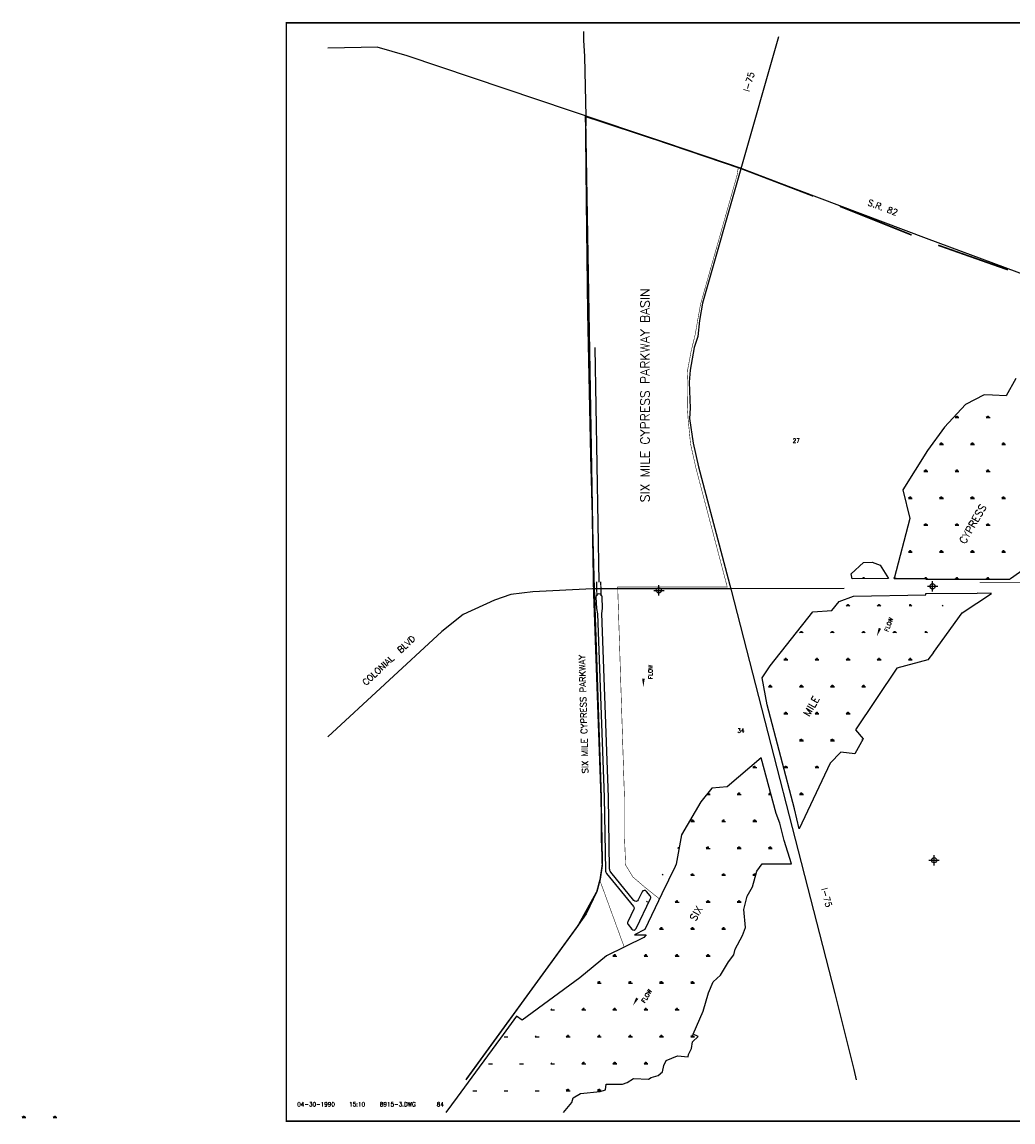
# Model space of a CAD drawing. Extents: x 213301 to 287478, y 788700 to 873438.
# Tile 2 of 5: x 223800 to 242918, y 818829 to 840059. Entities that reach past the tile are written whole.
import ezdxf
from ezdxf.enums import TextEntityAlignment as Align

# ---------------------------------------------------------------- set-up
doc = ezdxf.new("R2010")
doc.units = 0
doc.header["$LTSCALE"] = 800
doc.header["$PDMODE"] = 34
doc.header["$PDSIZE"] = 100
for name, pattern in [('DASHED', [0]), ('PHANTOM', [0]), ('STREAM', [0])]:
    doc.linetypes.add(name, pattern=pattern)
doc.layers.get('0').update_dxf_attribs({"linetype": 'CONTINUOUS'})
for name, color, linetype in [('BORDER', 1, 'CONTINUOUS'), ('HATCH', 3, 'CONTINUOUS'), ('MAJROADS', 1, 'CONTINUOUS'), ('PLAKES', 5, 'CONTINUOUS'), ('ROW', 12, 'PHANTOM'), ('SEC', 2, 'CONTINUOUS'), ('STRUCTEXT', 7, 'CONTINUOUS'), ('SUBBASINS', 6, 'DASHED'), ('TEXT', 7, 'CONTINUOUS'), ('WSHEDS', 11, 'CONTINUOUS')]:
    doc.layers.add(name, color=color, linetype=linetype)
doc.styles.get("Standard").update_dxf_attribs({"font": 'ROMANT'})

# ---------------------------------------------------------------- blocks, each defined once
blk = doc.blocks.new('*X')
at = {"color": 0}
for p, q in [((241800, 832424), (241875, 832424)), ((241819, 832424), (241807, 832444)), ((241828, 832424), (241828, 832454)), ((241838, 832424), (241838, 832461)), ((241847, 832424), (241847, 832454)), ((241856, 832424), (241868, 832444)), ((242400, 832424), (242475, 832424)), ((242419, 832424), (242407, 832444)), ((242428, 832424), (242428, 832454)), ((242438, 832424), (242438, 832461)), ((242447, 832424), (242447, 832454)), ((242456, 832424), (242468, 832444)), ((241500, 831904), (241575, 831904)), ((241519, 831904), (241507, 831925)), ((241528, 831904), (241528, 831934)), ((241538, 831904), (241538, 831942)), ((241547, 831904), (241547, 831934)), ((241556, 831904), (241568, 831925)), ((242100, 831904), (242175, 831904)), ((242119, 831904), (242107, 831925)), ((242128, 831904), (242128, 831934)), ((242138, 831904), (242138, 831942)), ((242147, 831904), (242147, 831934)), ((242156, 831904), (242168, 831925)), ((242700, 831904), (242775, 831904)), ((242719, 831904), (242707, 831925)), ((242728, 831904), (242728, 831934)), ((242738, 831904), (242738, 831942)), ((242747, 831904), (242747, 831934)), ((242756, 831904), (242768, 831925)), ((241200, 831384), (241275, 831384)), ((241219, 831384), (241207, 831405)), ((241228, 831384), (241228, 831414)), ((241238, 831384), (241238, 831422)), ((241247, 831384), (241247, 831414)), ((241256, 831384), (241268, 831405)), ((241800, 831384), (241875, 831384)), ((241819, 831384), (241807, 831405)), ((241828, 831384), (241828, 831414)), ((241838, 831384), (241838, 831422)), ((241847, 831384), (241847, 831414)), ((241856, 831384), (241868, 831405)), ((242400, 831384), (242475, 831384)), ((242419, 831384), (242407, 831405)), ((242428, 831384), (242428, 831414)), ((242438, 831384), (242438, 831422)), ((242447, 831384), (242447, 831414)), ((242456, 831384), (242468, 831405)), ((240900, 830865), (240975, 830865)), ((240919, 830865), (240907, 830886)), ((240928, 830865), (240928, 830895)), ((240938, 830865), (240938, 830902)), ((240947, 830865), (240947, 830895)), ((240956, 830865), (240968, 830886)), ((241500, 830865), (241575, 830865)), ((241519, 830865), (241507, 830886)), ((241528, 830865), (241528, 830895)), ((241538, 830865), (241538, 830902)), ((241547, 830865), (241547, 830895)), ((241556, 830865), (241568, 830886)), ((242100, 830865), (242175, 830865)), ((242119, 830865), (242107, 830886)), ((242128, 830865), (242128, 830895)), ((242138, 830865), (242138, 830902)), ((242147, 830865), (242147, 830895)), ((242156, 830865), (242168, 830886)), ((242700, 830865), (242775, 830865)), ((242719, 830865), (242707, 830886)), ((242728, 830865), (242728, 830895)), ((242738, 830865), (242738, 830902)), ((242747, 830865), (242747, 830895)), ((242756, 830865), (242768, 830886)), ((241200, 830345), (241275, 830345)), ((241219, 830345), (241207, 830366)), ((241228, 830345), (241228, 830375)), ((241238, 830345), (241238, 830383)), ((241247, 830345), (241247, 830375)), ((241256, 830345), (241268, 830366)), ((241800, 830345), (241875, 830345)), ((241819, 830345), (241807, 830366)), ((241828, 830345), (241828, 830375)), ((241838, 830345), (241838, 830383)), ((241847, 830345), (241847, 830375)), ((241856, 830345), (241868, 830366)), ((242400, 830345), (242475, 830345)), ((242419, 830345), (242407, 830366)), ((242428, 830345), (242428, 830375)), ((242438, 830345), (242438, 830383)), ((242447, 830345), (242447, 830375)), ((242456, 830345), (242468, 830366)), ((240900, 829826), (240975, 829826)), ((240919, 829826), (240907, 829846)), ((240928, 829826), (240928, 829856)), ((240938, 829826), (240938, 829863)), ((240947, 829826), (240947, 829856)), ((240956, 829826), (240968, 829846)), ((241500, 829826), (241575, 829826)), ((241519, 829826), (241507, 829846)), ((241528, 829826), (241528, 829856)), ((241538, 829826), (241538, 829863)), ((241547, 829826), (241547, 829856)), ((241556, 829826), (241568, 829846)), ((242100, 829826), (242175, 829826)), ((242119, 829826), (242107, 829846)), ((242128, 829826), (242128, 829856)), ((242138, 829826), (242138, 829863)), ((242147, 829826), (242147, 829856)), ((242156, 829826), (242168, 829846)), ((242700, 829826), (242775, 829826)), ((242719, 829826), (242707, 829846)), ((242728, 829826), (242728, 829856)), ((242738, 829826), (242738, 829863)), ((242747, 829826), (242747, 829856)), ((242756, 829826), (242768, 829846)), ((240013, 829316), (240007, 829327)), ((240013, 829316), (240007, 829327)), ((240028, 829316), (240028, 829336)), ((240028, 829316), (240028, 829336)), ((240038, 829316), (240038, 829343)), ((240038, 829316), (240038, 829343)), ((240047, 829316), (240047, 829336)), ((240047, 829316), (240047, 829336)), ((240062, 829316), (240068, 829327)), ((240062, 829316), (240068, 829327)), ((240628, 829320), (240628, 829336)), ((240638, 829320), (240638, 829343)), ((240647, 829320), (240647, 829336)), ((240664, 829320), (240668, 829327)), ((241210, 829322), (241207, 829327)), ((241228, 829322), (241228, 829336)), ((241234, 829306), (241275, 829306)), ((241238, 829306), (241238, 829343)), ((241247, 829306), (241247, 829336)), ((241256, 829306), (241268, 829327)), ((241800, 829306), (241875, 829306)), ((241819, 829306), (241807, 829327)), ((241828, 829306), (241828, 829336)), ((241838, 829306), (241838, 829343)), ((241847, 829306), (241847, 829336)), ((241856, 829306), (241868, 829327)), ((242400, 829306), (242475, 829306)), ((242419, 829306), (242407, 829327)), ((242428, 829306), (242428, 829336)), ((242438, 829306), (242438, 829343)), ((242447, 829306), (242447, 829336)), ((242456, 829306), (242468, 829327)), ((239728, 828786), (239728, 828816)), ((239738, 828786), (239738, 828824)), ((239747, 828786), (239747, 828816)), ((240328, 828786), (240328, 828816)), ((240338, 828786), (240338, 828824)), ((240347, 828786), (240347, 828816)), ((240928, 828786), (240928, 828816)), ((240938, 828786), (240938, 828824)), ((240947, 828786), (240947, 828816)), ((239719, 828786), (239707, 828807)), ((239756, 828786), (239768, 828807)), ((240319, 828786), (240307, 828807)), ((240356, 828786), (240368, 828807)), ((240956, 828786), (240968, 828807)), ((241556, 828786), (241568, 828807)), ((238819, 828267), (238807, 828287)), ((238828, 828267), (238828, 828297)), ((238838, 828267), (238838, 828304)), ((238847, 828267), (238847, 828297)), ((238856, 828267), (238868, 828287)), ((239419, 828267), (239407, 828287)), ((239428, 828267), (239428, 828297)), ((239438, 828267), (239438, 828304)), ((239447, 828267), (239447, 828297)), ((239456, 828267), (239468, 828287)), ((240019, 828267), (240007, 828287)), ((240028, 828267), (240028, 828297)), ((240038, 828267), (240038, 828304)), ((240047, 828267), (240047, 828297)), ((240056, 828267), (240068, 828287)), ((240619, 828267), (240607, 828287)), ((240628, 828267), (240628, 828297)), ((240638, 828267), (240638, 828304)), ((240647, 828267), (240647, 828297)), ((240656, 828267), (240668, 828287)), ((241228, 828267), (241228, 828297)), ((241238, 828267), (241238, 828304)), ((241247, 828267), (241247, 828297)), ((241256, 828267), (241268, 828287)), ((238500, 827747), (238575, 827747)), ((238519, 827747), (238507, 827768)), ((238528, 827747), (238528, 827777)), ((238538, 827747), (238538, 827785)), ((238547, 827747), (238547, 827777)), ((238556, 827747), (238568, 827768)), ((239100, 827747), (239175, 827747)), ((239119, 827747), (239107, 827768)), ((239128, 827747), (239128, 827777)), ((239138, 827747), (239138, 827785)), ((239147, 827747), (239147, 827777)), ((239156, 827747), (239168, 827768)), ((239700, 827747), (239775, 827747)), ((239719, 827747), (239707, 827768)), ((239728, 827747), (239728, 827777)), ((239738, 827747), (239738, 827785)), ((239747, 827747), (239747, 827777)), ((239756, 827747), (239768, 827768)), ((240300, 827747), (240375, 827747)), ((240319, 827747), (240307, 827768)), ((240328, 827747), (240328, 827777)), ((240338, 827747), (240338, 827785)), ((240347, 827747), (240347, 827777)), ((240356, 827747), (240368, 827768)), ((240900, 827747), (240975, 827747)), ((240919, 827747), (240907, 827768)), ((240928, 827747), (240928, 827777)), ((240938, 827747), (240938, 827785)), ((240947, 827747), (240947, 827777)), ((240956, 827747), (240968, 827768)), ((238200, 827227), (238275, 827227)), ((238219, 827227), (238207, 827248)), ((238228, 827227), (238228, 827257)), ((238238, 827227), (238238, 827265)), ((238247, 827227), (238247, 827257)), ((238256, 827227), (238268, 827248)), ((238800, 827227), (238875, 827227)), ((238819, 827227), (238807, 827248)), ((238828, 827227), (238828, 827257)), ((238838, 827227), (238838, 827265)), ((238847, 827227), (238847, 827257)), ((238856, 827227), (238868, 827248)), ((239400, 827227), (239475, 827227)), ((239419, 827227), (239407, 827248)), ((239428, 827227), (239428, 827257)), ((239438, 827227), (239438, 827265)), ((239447, 827227), (239447, 827257)), ((239456, 827227), (239468, 827248)), ((240000, 827227), (240075, 827227)), ((240019, 827227), (240007, 827248)), ((240028, 827227), (240028, 827257)), ((240038, 827227), (240038, 827265)), ((240047, 827227), (240047, 827257)), ((240056, 827227), (240068, 827248)), ((238500, 826708), (238575, 826708)), ((238519, 826708), (238507, 826729)), ((238528, 826708), (238528, 826738)), ((238538, 826708), (238538, 826745)), ((238547, 826708), (238547, 826738)), ((238556, 826708), (238568, 826729)), ((239100, 826708), (239175, 826708)), ((239119, 826708), (239107, 826729)), ((239128, 826708), (239128, 826738)), ((239138, 826708), (239138, 826745)), ((239147, 826708), (239147, 826738)), ((239156, 826708), (239168, 826729)), ((239700, 826708), (239775, 826708)), ((239719, 826708), (239707, 826729)), ((239728, 826708), (239728, 826738)), ((239738, 826708), (239738, 826745)), ((239747, 826708), (239747, 826738)), ((239756, 826708), (239768, 826729)), ((238800, 826188), (238875, 826188)), ((238819, 826188), (238807, 826209)), ((238828, 826188), (238828, 826218)), ((238838, 826188), (238838, 826226)), ((238847, 826188), (238847, 826218)), ((238856, 826188), (238868, 826209)), ((239400, 826188), (239475, 826188)), ((239419, 826188), (239407, 826209)), ((239428, 826188), (239428, 826218)), ((239438, 826188), (239438, 826226)), ((239447, 826188), (239447, 826218)), ((239456, 826188), (239468, 826209)), ((240000, 826188), (240007, 826188)), ((240012, 826199), (240007, 826209)), ((237900, 825669), (237975, 825669)), ((237919, 825669), (237907, 825689)), ((237928, 825669), (237928, 825699)), ((237938, 825669), (237938, 825706)), ((237947, 825669), (237947, 825699)), ((238500, 825669), (238575, 825669)), ((238519, 825669), (238507, 825689)), ((238528, 825669), (238528, 825699)), ((238538, 825669), (238538, 825706)), ((238547, 825669), (238547, 825699)), ((238556, 825669), (238568, 825689)), ((239100, 825669), (239175, 825669)), ((239119, 825669), (239107, 825689)), ((239128, 825669), (239128, 825699)), ((239138, 825669), (239138, 825706)), ((239147, 825669), (239147, 825699)), ((239156, 825669), (239168, 825689)), ((237010, 825149), (237075, 825149)), ((237019, 825149), (237015, 825155)), ((237028, 825149), (237028, 825172)), ((237038, 825149), (237038, 825184)), ((237047, 825149), (237047, 825179)), ((237056, 825149), (237068, 825170)), ((237600, 825149), (237675, 825149)), ((237619, 825149), (237607, 825170)), ((237628, 825149), (237628, 825179)), ((237638, 825149), (237638, 825187)), ((237647, 825149), (237647, 825179)), ((238200, 825149), (238251, 825149)), ((238219, 825149), (238207, 825170)), ((238228, 825149), (238228, 825179)), ((238238, 825149), (238238, 825187)), ((238247, 825149), (238247, 825165)), ((238800, 825149), (238875, 825149)), ((238819, 825149), (238807, 825170)), ((238828, 825149), (238828, 825179)), ((238838, 825149), (238838, 825187)), ((238847, 825149), (238847, 825179)), ((238856, 825149), (238868, 825170)), ((236700, 824629), (236775, 824629)), ((236719, 824629), (236707, 824650)), ((236728, 824629), (236728, 824659)), ((236738, 824629), (236738, 824667)), ((236747, 824629), (236747, 824659)), ((236756, 824629), (236768, 824650)), ((237300, 824629), (237375, 824629)), ((237319, 824629), (237307, 824650)), ((237328, 824629), (237328, 824659)), ((237338, 824629), (237338, 824667)), ((237347, 824629), (237347, 824659)), ((237900, 824629), (237975, 824629)), ((237919, 824629), (237907, 824650)), ((237928, 824629), (237928, 824659)), ((237938, 824629), (237938, 824667)), ((237947, 824629), (237947, 824659)), ((237956, 824629), (237968, 824650)), ((237028, 824110), (237028, 824140)), ((237038, 824110), (237038, 824147)), ((237047, 824110), (237047, 824140)), ((237628, 824110), (237628, 824140)), ((237638, 824110), (237638, 824147)), ((237647, 824110), (237647, 824140)), ((238228, 824110), (238228, 824140)), ((238238, 824110), (238238, 824147)), ((238247, 824110), (238247, 824140)), ((236456, 824110), (236468, 824131)), ((237000, 824110), (237075, 824110)), ((237019, 824110), (237007, 824131)), ((237600, 824110), (237675, 824110)), ((237619, 824110), (237607, 824131)), ((237656, 824110), (237668, 824131)), ((238200, 824110), (238275, 824110)), ((238219, 824110), (238207, 824131)), ((238256, 824110), (238268, 824131)), ((236156, 823590), (236168, 823611)), ((236700, 823590), (236775, 823590)), ((236719, 823590), (236707, 823611)), ((236728, 823590), (236728, 823620)), ((236738, 823590), (236738, 823628)), ((236747, 823590), (236747, 823620)), ((237300, 823590), (237375, 823590)), ((237319, 823590), (237307, 823611)), ((237328, 823590), (237328, 823620)), ((237338, 823590), (237338, 823628)), ((237347, 823590), (237347, 823620)), ((237356, 823590), (237368, 823611)), ((237900, 823590), (237955, 823590)), ((237919, 823590), (237907, 823611)), ((237928, 823590), (237928, 823620)), ((237938, 823590), (237938, 823628)), ((237947, 823590), (237947, 823620)), ((235856, 823071), (235868, 823091)), ((236419, 823071), (236407, 823091)), ((236428, 823071), (236428, 823101)), ((236438, 823071), (236438, 823108)), ((236447, 823071), (236447, 823101)), ((237019, 823071), (237007, 823091)), ((237028, 823071), (237028, 823101)), ((237038, 823071), (237038, 823108)), ((237047, 823071), (237047, 823101)), ((237056, 823071), (237068, 823091)), ((237619, 823071), (237607, 823091)), ((237628, 823071), (237628, 823101)), ((237638, 823071), (237638, 823108)), ((237647, 823071), (237647, 823101)), ((237656, 823071), (237668, 823091)), ((236400, 823071), (236475, 823071)), ((237000, 823071), (237075, 823071)), ((237600, 823071), (237675, 823071)), ((235556, 822551), (235568, 822572)), ((236100, 822551), (236175, 822551)), ((236119, 822551), (236107, 822572)), ((236128, 822551), (236128, 822581)), ((236138, 822551), (236138, 822588)), ((236147, 822551), (236147, 822581)), ((236700, 822551), (236775, 822551)), ((236719, 822551), (236707, 822572)), ((236728, 822551), (236728, 822581)), ((236738, 822551), (236738, 822588)), ((236747, 822551), (236747, 822581)), ((236756, 822551), (236768, 822572)), ((237300, 822551), (237375, 822551)), ((237319, 822551), (237307, 822572)), ((237328, 822551), (237328, 822581)), ((237338, 822551), (237338, 822588)), ((237347, 822551), (237347, 822581)), ((237356, 822551), (237368, 822572)), ((235200, 822031), (235275, 822031)), ((235219, 822031), (235207, 822052)), ((235228, 822031), (235228, 822061)), ((235238, 822031), (235238, 822069)), ((235247, 822031), (235247, 822061)), ((235800, 822031), (235875, 822031)), ((235819, 822031), (235807, 822052)), ((235828, 822031), (235828, 822061)), ((235838, 822031), (235838, 822069)), ((235847, 822031), (235847, 822061)), ((236400, 822031), (236475, 822031)), ((236419, 822031), (236407, 822052)), ((236428, 822031), (236428, 822061)), ((236438, 822031), (236438, 822069)), ((236447, 822031), (236447, 822061)), ((236456, 822031), (236468, 822052)), ((237000, 822031), (237075, 822031)), ((237019, 822031), (237007, 822052)), ((237028, 822031), (237028, 822061)), ((237038, 822031), (237038, 822069)), ((237047, 822031), (237047, 822061)), ((237056, 822031), (237068, 822052)), ((234900, 821512), (234975, 821512)), ((234919, 821512), (234907, 821532)), ((234928, 821512), (234928, 821542)), ((234938, 821512), (234938, 821549)), ((234947, 821512), (234947, 821542)), ((235500, 821512), (235575, 821512)), ((235519, 821512), (235507, 821532)), ((235528, 821512), (235528, 821542)), ((235538, 821512), (235538, 821549)), ((235547, 821512), (235547, 821542)), ((236100, 821512), (236175, 821512)), ((236119, 821512), (236107, 821532)), ((236128, 821512), (236128, 821542)), ((236138, 821512), (236138, 821549)), ((236147, 821512), (236147, 821542)), ((236156, 821512), (236168, 821532)), ((236700, 821512), (236775, 821512)), ((236719, 821512), (236707, 821532)), ((236728, 821512), (236728, 821542)), ((236738, 821512), (236738, 821549)), ((236747, 821512), (236747, 821542)), ((236756, 821512), (236768, 821532)), ((234000, 820992), (234075, 820992)), ((234019, 820992), (234007, 821013)), ((234600, 820992), (234675, 820992)), ((234619, 820992), (234607, 821013)), ((234628, 820992), (234628, 821022)), ((234638, 820992), (234638, 821030)), ((234647, 820992), (234647, 821022)), ((235200, 820992), (235275, 820992)), ((235219, 820992), (235207, 821013)), ((235228, 820992), (235228, 821022)), ((235238, 820992), (235238, 821030)), ((235247, 820992), (235247, 821022)), ((235800, 820992), (235875, 820992)), ((235819, 820992), (235807, 821013)), ((235828, 820992), (235828, 821022)), ((235838, 820992), (235838, 821030)), ((235847, 820992), (235847, 821022)), ((235856, 820992), (235868, 821013)), ((236400, 820992), (236475, 820992)), ((236419, 820992), (236407, 821013)), ((236428, 820992), (236428, 821022)), ((236438, 820992), (236438, 821030)), ((236447, 820992), (236447, 821022)), ((236456, 820992), (236468, 821013)), ((233100, 820472), (233175, 820472)), ((233700, 820472), (233775, 820472)), ((233719, 820472), (233707, 820493)), ((234300, 820472), (234375, 820472)), ((234319, 820472), (234307, 820493)), ((234328, 820472), (234328, 820502)), ((234338, 820472), (234338, 820510)), ((234347, 820472), (234347, 820502)), ((234900, 820472), (234975, 820472)), ((234919, 820472), (234907, 820493)), ((234928, 820472), (234928, 820502)), ((234938, 820472), (234938, 820510)), ((234947, 820472), (234947, 820502)), ((235500, 820472), (235575, 820472)), ((235519, 820472), (235507, 820493)), ((235528, 820472), (235528, 820502)), ((235538, 820472), (235538, 820510)), ((235547, 820472), (235547, 820502)), ((235556, 820472), (235568, 820493)), ((236100, 820472), (236175, 820472)), ((236119, 820472), (236107, 820493)), ((236128, 820472), (236128, 820502)), ((236138, 820472), (236138, 820510)), ((236147, 820472), (236147, 820502)), ((236156, 820472), (236168, 820493)), ((236700, 820472), (236775, 820472)), ((236719, 820472), (236707, 820493)), ((236728, 820472), (236728, 820502)), ((236738, 820472), (236738, 820510)), ((236747, 820472), (236747, 820502)), ((236756, 820472), (236768, 820493)), ((232800, 819953), (232875, 819953)), ((233400, 819953), (233475, 819953)), ((234000, 819953), (234075, 819953)), ((234019, 819953), (234007, 819974)), ((234600, 819953), (234675, 819953)), ((234619, 819953), (234607, 819974)), ((234628, 819953), (234628, 819983)), ((234638, 819953), (234638, 819990)), ((234647, 819953), (234647, 819983)), ((235200, 819953), (235275, 819953)), ((235219, 819953), (235207, 819974)), ((235228, 819953), (235228, 819983)), ((235238, 819953), (235238, 819990)), ((235247, 819953), (235247, 819983)), ((235256, 819953), (235268, 819974)), ((235800, 819953), (235875, 819953)), ((235819, 819953), (235807, 819974)), ((235828, 819953), (235828, 819983)), ((235838, 819953), (235838, 819990)), ((235847, 819953), (235847, 819983)), ((235856, 819953), (235868, 819974)), ((234338, 819433), (234338, 819471)), ((234938, 819433), (234938, 819471)), ((232500, 819433), (232575, 819433)), ((233100, 819433), (233175, 819433)), ((233700, 819433), (233775, 819433)), ((234300, 819433), (234375, 819433)), ((234319, 819433), (234307, 819454)), ((234328, 819433), (234328, 819463)), ((234347, 819433), (234347, 819463)), ((234900, 819433), (234975, 819433)), ((234919, 819433), (234907, 819454)), ((234928, 819433), (234928, 819463)), ((234947, 819433), (234947, 819463)), ((234956, 819433), (234968, 819454)), ((223800, 818914), (223875, 818914)), ((223819, 818914), (223807, 818934)), ((223828, 818914), (223828, 818944)), ((223838, 818914), (223838, 818951)), ((223847, 818914), (223847, 818944)), ((223856, 818914), (223868, 818934)), ((224400, 818914), (224475, 818914)), ((224419, 818914), (224407, 818934)), ((224428, 818914), (224428, 818944)), ((224438, 818914), (224438, 818951)), ((224447, 818914), (224447, 818944)), ((224456, 818914), (224468, 818934))]:
    blk.add_line(p, q, dxfattribs=at)
blk = doc.blocks.new('LOGON')
at = {"color": 0}
blk.add_attdef('DATE', text='', height=1, dxfattribs=at).set_placement((-1.87, 1.76), align=Align.RIGHT)
for tag, p in [('TIME', (1.56, 1.76)), ('DRAWING', (8.97, 1.76)), ('OPERATOR', (22.66, 1.76))]:
    blk.add_attdef(tag, p, '', height=1, dxfattribs=at)
blk = doc.blocks.new('FLARROW')
at = {"layer": 'PLAKES', "color": 0}
blk.add_lwpolyline([(0, 0, 0, 0.05, 0), (0.168, 0, 0, 0, -0.087559), (0.267, -0.018, 0, 0, 0.245722), (0.355, -0.006, 0, 0, -0.309425), (0.492, -0.004, 0, 0, 0), (0.558, -0.006, 0, 0, 0)], format="xyseb", dxfattribs=at)
blk.add_text('FLOW', height=0.08, dxfattribs=at).set_placement((0.295, -0.176), align=Align.CENTER)

msp = doc.modelspace()

# ---------------------------------------------------------------- linework, layer by layer
at = {"layer": 'BORDER', "color": 0, "const_width": 29.7}
msp.add_lwpolyline([(228900, 818844), (261570, 818844), (261570, 840044), (228900, 840044)], close=True, dxfattribs=at)
at = {"layer": 'MAJROADS', "color": 0}
for points in [[(234631, 839877), (234631, 839710), (234654, 839392), (234679, 838235), (234668, 837867), (234684, 836593), (234710, 834447), (234765, 831690), (234837, 829119)], [(238396, 839775), (236926, 834635), (236872, 834299), (236839, 833989), (236769, 833780), (236687, 833337), (236672, 833109), (236689, 832604), (236679, 832404), (236746, 831933), (236850, 831473), (237479, 829096), (239478, 821311), (239845, 819845), (239893, 819644)], [(245084, 834470), (244800, 834598), (244524, 834667), (241248, 835881), (237513, 837291), (231228, 839408), (230651, 839571), (230341, 839565), (229700, 839556)], [(239660, 829126), (237457, 829120), (234803, 829119), (233653, 829063), (233231, 829009), (232918, 828901), (232310, 828621), (231897, 828296), (229700, 826262)], [(234835, 829151), (234972, 825094), (234974, 824297), (234995, 823791), (234956, 823524), (234891, 823277), (234685, 822845), (234531, 822625), (232363, 819644)]]:
    msp.add_lwpolyline(points, dxfattribs=at)
at = {"layer": 'PLAKES', "color": 0}
msp.add_line((234881, 828737), (234904, 828638), dxfattribs=at)
at = {"layer": 'PLAKES', "color": 0, "linetype": 'STREAM'}
msp.add_lwpolyline([(234848, 833778), (234926, 829246)], dxfattribs=at)
at = {"layer": 'PLAKES', "color": 0}
msp.add_lwpolyline([(234873, 828959), (234881, 828737)], dxfattribs=at)
msp.add_lwpolyline([(234904, 828638), (235032, 825096), (235056, 823686, 0.167872), (235079, 823625), (235597, 822987, -0.289472), (235604, 822934), (235488, 822691, 0.289472), (235494, 822638), (235564, 822552, 0.551022), (235648, 822562), (235924, 823142, 0.289472), (235918, 823195), (235848, 823281, 0.551022), (235764, 823271), (235689, 823114, -0.551022), (235605, 823104), (235158, 823654, -0.167872), (235136, 823715), (235112, 825098), (234984, 828641), (235001, 828741), (234993, 828963)], format="xyb", dxfattribs=at)
msp.add_arc((234933, 828961), 60, 2.0641, 182.0641, dxfattribs=at)
at = {"layer": 'ROW', "color": 0}
for points in [[(242975, 833176), (242789, 832842), (242525, 832857), (242365, 832864), (242001, 832675), (241595, 832240), (241271, 831788)], [(241271, 831788), (240790, 831031), (240929, 830476), (240624, 829320), (241234, 829322), (241234, 829305), (241363, 829303), (242604, 829303), (242851, 829303), (242867, 829316), (243785, 829959)], [(241384, 827888), (241277, 827746), (240677, 827590), (239878, 826397), (240026, 826224), (239868, 825934), (239599, 825966), (239390, 825755), (238790, 824485), (238700, 824875), (238174, 826881), (238078, 827399), (238231, 827633), (239056, 828677), (239425, 828701), (239566, 828874), (239841, 828977), (241236, 829004), (241238, 829032), (242230, 829036)], [(234249, 819013), (234249, 819014), (234405, 819204), (234432, 819295), (234577, 819379), (234957, 819415), (235054, 819451), (235067, 819557), (235383, 819558), (235474, 819593), (235598, 819671), (235887, 819654), (235935, 819688), (236071, 819729), (236156, 819797), (236179, 819921), (236226, 820015), (236447, 820109), (236652, 820089), (236656, 820132), (236714, 820246), (236732, 820375), (236847, 820478), (236746, 820527), (236940, 820966), (237047, 821321), (237132, 821535), (237274, 821662), (237430, 821918), (237532, 822057), (237561, 822167), (237700, 822429), (237756, 822580), (237727, 822928), (237791, 823185), (237890, 823366), (237979, 823672), (238081, 823815), (238645, 823815), (238505, 824264), (238419, 824594), (238350, 824781), (238061, 825858), (237405, 825297), (237106, 825270), (236898, 825009), (236523, 824372), (236422, 823805), (236404, 823758), (236142, 823233), (235815, 822543), (235615, 822441), (235844, 822440), (235799, 822387), (235073, 822034), (234562, 821612), (233448, 820792), (233341, 820869), (233031, 820448), (232620, 819886), (232195, 819309), (231977, 819013)]]:
    msp.add_lwpolyline(points, dxfattribs=at)
msp.add_lwpolyline([(239814, 829314), (239798, 829406), (240034, 829626), (240203, 829636), (240354, 829575), (240514, 829318)], close=True, dxfattribs=at)
at = {"layer": 'ROW', "color": 0, "linetype": 'DASHED'}
msp.add_lwpolyline([(241384, 827888), (241939, 828656), (242506, 829031), (242230, 829036)], dxfattribs=at)
at = {"layer": 'SEC', "color": 0}
for p in [(241366, 829168), (236087, 829088), (241396, 823881)]:
    msp.add_point(p, dxfattribs=at)
at = {"layer": 'STRUCTEXT', "color": 0, "const_width": 25}
for points in [[(234885, 829255), (234891, 828984)], [(234965, 829255), (234971, 828984)]]:
    msp.add_lwpolyline(points, dxfattribs=at)
at = {"layer": 'SUBBASINS', "color": 0, "linetype": 'DASHED', "const_width": 10}
msp.add_lwpolyline([(235419, 822202), (234948, 823493), (234956, 823524), (234995, 823791), (234974, 824297), (234972, 825094), (234837, 829119), (234765, 831690), (234710, 834447), (234684, 836593), (234668, 837867), (234679, 838235), (234679, 838245), (234679, 838246), (237513, 837291), (237618, 837253), (237597, 837108), (236890, 834611), (236837, 834314), (236789, 834034), (236711, 833716), (236642, 833347), (236631, 833098), (236636, 832622), (236651, 832393), (236697, 831919), (236802, 831448), (237406, 829154), (235292, 829154), (235422, 825103), (235424, 824307), (235445, 823789), (235585, 823559), (235798, 823375), (236096, 823136)], dxfattribs=at)
at = {"layer": 'SUBBASINS', "color": 0, "const_width": 10}
msp.add_lwpolyline([(242278, 829244), (245235, 829244), (245235, 827924), (246541, 827929)], dxfattribs=at)
at = {"layer": 'WSHEDS', "color": 0, "const_width": 30}
for points in [[(232363, 819644), (234531, 822625), (234891, 823277), (234956, 823524), (234995, 823791), (234972, 825094), (234829, 829064), (234671, 838243)], [(234679, 838235), (236095, 837768), (237669, 837233), (239063, 836700)], [(239577, 836502), (240962, 835948)], [(241476, 835750), (242821, 835276)]]:
    msp.add_lwpolyline(points, dxfattribs=at)

# ---------------------------------------------------------------- block references
at = {"layer": 'HATCH', "color": 0}
msp.add_blockref('*X', (0, 0), dxfattribs=at)
msp.add_blockref('*X', (0, 0), dxfattribs=at)
msp.add_blockref('*X', (0, 0), dxfattribs=at)
msp.add_blockref('*X', (0, 0), dxfattribs=at)
msp.add_blockref('*X', (0, 0), dxfattribs=at)
at = {"layer": 'PLAKES', "color": 0, "xscale": 1000, "yscale": 1000, "zscale": 1000}
for p, rotation in [((240291, 828201), 69.41208838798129), ((235788, 827220), 90), ((235585, 821073), 59.93141717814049)]:
    msp.add_blockref('FLARROW', p, dxfattribs=dict(at, rotation=rotation))
at = {"layer": 'TEXT', "color": 0, "xscale": 80, "yscale": 80, "zscale": 80}
msp.add_blockref('LOGON', (229986, 818990), dxfattribs=at).add_auto_attribs({'DATE': '04-30-1990', 'TIME': '15:10', 'OPERATOR': '84', 'DRAWING': '8915-3.DWG'})

# ---------------------------------------------------------------- texts
at = {"layer": 'HATCH', "color": 0}
for s, p in [('CYPRESS', (241992, 829972)), ('MILE', (238987, 826644)), ('SIX', (236794, 822695))]:
    msp.add_text(s, height=140, rotation=60, dxfattribs=at).set_placement(p)
at = {"layer": 'MAJROADS', "color": 0}
for s, rotation, p in [('I-75', 74.046, (237830, 838705)), ('S.R. 82', 339.5103, (240104, 836527)), ('COLONIAL  BLVD', 43, (230436, 827245)), ('SIX MILE CYPRESS PARKWAY', 91.6175, (234726, 825558)), ('I-75', 284.4026, (239217, 823332))]:
    msp.add_text(s, height=120, rotation=rotation, dxfattribs=at).set_placement(p)
at = {"layer": 'TEXT', "color": 0}
msp.add_text(' SIX MILE CYPRESS PARKWAY BASIN', height=175, rotation=90, dxfattribs=at).set_placement((235908, 830672))
for s, p in [('27', (238668, 831940)), ('34', (237600, 826343))]:
    msp.add_text(s, height=80, dxfattribs=at).set_placement(p)

doc.saveas('drawing.dxf')
